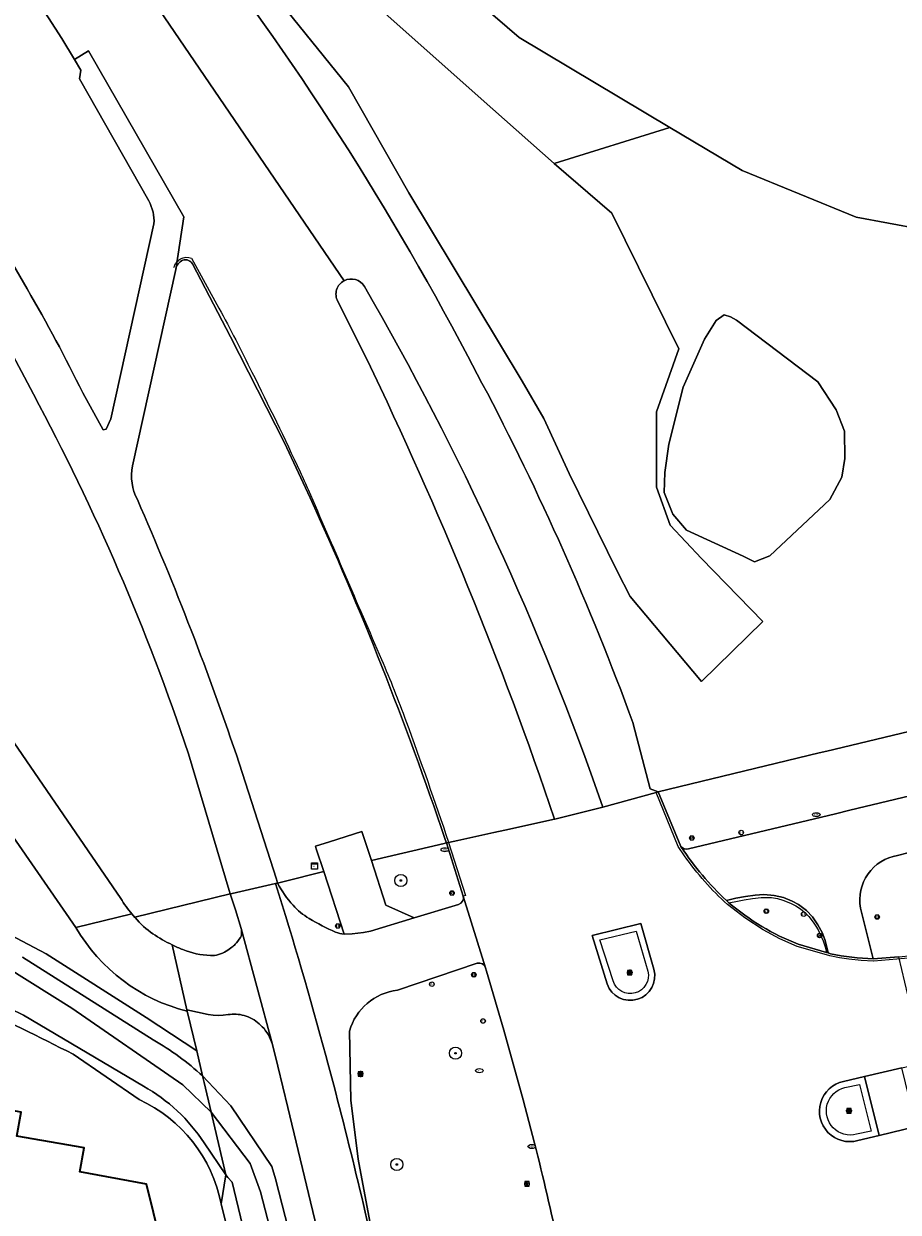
# Model space of a CAD drawing. Header units: metres. Extents: x 149984 to 156489, y 469398 to 478068.
# Tile 176 of 256: x 153844 to 153902, y 471400 to 471478. Entities that reach past the tile are written whole.
import ezdxf
from ezdxf.enums import TextEntityAlignment as Align

# ---------------------------------------------------------------- set-up
doc = ezdxf.new("R2010")
doc.units = ezdxf.units.M
doc.header["$LTSCALE"] = 0.75
for name, color, linetype, lineweight in [('B-WE-GK-BESCHOEIING-G', 252, 'GK-BESCHOEIING-SO', 18), ('B-WE-GR-BEPLANTING_CULTUUR_HEESTERS-GV', 252, 'Continuous', 18), ('B-WE-GR-BOOM-S', 252, 'Continuous', 25), ('B-WE-GR-GROENVOORZIENING-GV', 252, 'Continuous', 18), ('B-WE-IE-MEUBILAIR-S', 252, 'Continuous', 25), ('B-WE-IE-MEUBILAIR_WEGMEUBILAIR-GV', 252, 'Continuous', 18), ('B-WE-OG-BEBOUWING-GV', 6, 'Continuous', 35), ('B-WE-OG-TERREIN_BEGROEID-GV', 252, 'Continuous', 18), ('B-WE-OG-TERREIN_ERF-GV', 252, 'Continuous', 18), ('B-WE-OG-TERREIN_OEVER-GV', 252, 'Continuous', 18), ('B-WE-OG-WATER-GV', 252, 'Continuous', 18), ('B-WE-OG-WATER_SLOOT-GV', 252, 'Continuous', 18), ('B-WE-RI-HWA_GOOT_LIJNGOOT-G', 252, 'Continuous', 18), ('B-WE-VH-GESLOTENVERHARDING-GV', 252, 'Continuous', 18), ('B-WE-VH-GESLOTENVERHARDING_ASFALT-GV', 252, 'Continuous', 18), ('B-WE-VH-OPENVERHARDING-GV', 252, 'Continuous', 18), ('B-WE-VH-OPENVERHARDING_BETONSTRAATSTEEN-GV', 252, 'Continuous', 18), ('B-WE-VH-OPENVERHARDING_TEGEL-GV', 252, 'Continuous', 18)]:
    doc.layers.add(name, color=color, linetype=linetype, lineweight=lineweight)
doc.styles.add('NLCS-ISO', font='NLCS-ISO.ttf')
doc.linetypes.add('GK-BESCHOEIING-SO', pattern='A,18,-3,[1,NLCS.SHX,S=0.6,R=0,X=0,Y=0],-3', length=24)

# ---------------------------------------------------------------- blocks, each defined once
blk = doc.blocks.new('SIE-MEUBILAIR_BORD_INFORMATIE-SO')
h = blk.add_hatch(color=256)
h.dxf.hatch_style = 1
h.paths.add_polyline_path([(0.13, 0.2), (-0.33, 0.2), (-0.33, 0.08), (-0.13, 0.08), (-0.13, -0.65), (0.13, -0.65)])
h = blk.add_hatch(color=256)
h.dxf.hatch_style = 1
edge = h.paths.add_edge_path()
edge.add_arc((0, 0.5), 0.149, 0, 360)
for points in [[(-0.75, -0.75), (0.75, -0.75), (0.75, 0.75), (-0.75, 0.75)], [(0.13, 0.2), (-0.33, 0.2), (-0.33, 0.08), (-0.13, 0.08), (-0.13, -0.65), (0.13, -0.65)]]:
    blk.add_lwpolyline(points, close=True)
blk.add_circle((0, 0.5), 0.149)
blk = doc.blocks.new('SIE-MEUBILAIR_BORD_VERKEER-SO')
blk.add_lwpolyline([(-0.5625, -0.5625), (0.5625, -0.5625), (0.5625, 0.5625), (-0.5625, 0.5625)], close=True)
at = {"style": 'NLCS-ISO'}
blk.add_text('vb', height=0.75, dxfattribs=at).set_placement((0, 0), align=Align.MIDDLE_CENTER)
blk = doc.blocks.new('SIE-MEUBILAIR_BORD_WEGWIJZER-SO')
blk.add_lwpolyline([(-0.75, -0.75), (0.75, -0.75), (0.75, 0.75), (-0.75, 0.75)], close=True)
at = {"style": 'NLCS-ISO'}
blk.add_text('ww', height=0.75, dxfattribs=at).set_placement((0, 0.125), align=Align.MIDDLE_CENTER)
blk = doc.blocks.new('SIE-MEUBILAIR_KAST_VRI-SO')
for points in [[(-1, 1), (1, 1), (1, 0.84), (-1, 0.84)], [(-1, 0.76), (1, 0.76), (1, -1), (-1, -1)]]:
    blk.add_lwpolyline(points, close=True)
at = {"style": 'NLCS-ISO'}
blk.add_text('vri', height=0.75, dxfattribs=at).set_placement((0, 0), align=Align.MIDDLE_CENTER)
blk = doc.blocks.new('SIE-MEUBILAIR_PAAL_LICHTMAST-SO')
for points in [[(-0.62, 0), (-1, 0)], [(-0.71, 0.71), (-0.44, 0.44)], [(0, 1), (0, 0.62)], [(0.44, 0.44), (0.71, 0.71)], [(1, 0), (0.62, 0)], [(-0.71, -0.71), (-0.44, -0.44)], [(0, -0.62), (0, -1)], [(0.44, -0.44), (0.71, -0.71)]]:
    blk.add_lwpolyline(points)
blk.add_circle((0, 0), 0.5)
blk = doc.blocks.new('SIE-MEUBILAIR_PAAL_VRI-SO')
blk.add_circle((0, 0), 0.75)
at = {"style": 'NLCS-ISO'}
blk.add_text('vri', height=0.75, dxfattribs=at).set_placement((-0.08, 0.07), align=Align.MIDDLE_CENTER)
blk = doc.blocks.new('SIE-MEUBILAIR_PAAL_VERKEERSBORD-SO')
blk.add_circle((0, 0), 0.75)
at = {"style": 'NLCS-ISO'}
blk.add_text('vb', height=0.75, dxfattribs=at).set_placement((0, 0.07), align=Align.MIDDLE_CENTER)
blk = doc.blocks.new('SIE-MEUBILAIR_PAAL_DRUKKNOPPAAL-SO')
blk.add_circle((0, 0), 0.75)
at = {"style": 'NLCS-ISO'}
blk.add_text('dk', height=0.75, dxfattribs=at).set_placement((0, 0.07), align=Align.MIDDLE_CENTER)
blk = doc.blocks.new('SIE-MEUBILAIR_PAAL_HECTOMETER-SO')
blk.add_circle((0, 0), 0.75)
at = {"style": 'NLCS-ISO'}
blk.add_text('hm', height=0.75, dxfattribs=at).set_placement((0.16, 0.07), align=Align.MIDDLE_CENTER)
blk = doc.blocks.new('SIE-MEUBILAIR_PUT_RIOOLPUT-SO')
blk.add_ellipse((0, 0), major_axis=(1.25, 0), ratio=0.54)
at = {"style": 'NLCS-ISO'}
blk.add_text('ri', height=0.75, dxfattribs=at).set_placement((-0.04, 0.07), align=Align.MIDDLE_CENTER)
blk = doc.blocks.new('SIE-MEUBILAIR_PUT_KOLK-SO')
blk.add_ellipse((0, 0), major_axis=(1.25, 0), ratio=0.54)
at = {"style": 'NLCS-ISO'}
blk.add_text('klk', height=0.75, dxfattribs=at).set_placement((0.03, 0), align=Align.MIDDLE_CENTER)
blk = doc.blocks.new('SGR-BOOM_GBKN-SO')
at = {"linetype": 'ByBlock', "lineweight": 18}
h = blk.add_hatch(color=0, dxfattribs=at)
h.dxf.hatch_style = 1
edge = h.paths.add_edge_path()
edge.add_arc((0, 0), 0.25, 0, 360)
at = {"color": 0, "linetype": 'ByBlock', "lineweight": 18}
for radius in [2, 0.25]:
    blk.add_circle((0, 0), radius, dxfattribs=at)
at = {"color": 0, "linetype": 'ByBlock', "lineweight": 18, "style": 'NLCS-ISO'}
blk.add_attdef('SOORT', (2.5, 0), '', height=1.5, dxfattribs=at)

msp = doc.modelspace()

# ---------------------------------------------------------------- linework, layer by layer
at = {"layer": 'B-WE-GK-BESCHOEIING-G', "flags": 128}
msp.add_lwpolyline([(153871.385, 471345.411), (153865.371, 471370.192), (153857.718, 471402)], dxfattribs=at)
at = {"layer": 'B-WE-GR-BEPLANTING_CULTUUR_HEESTERS-GV', "flags": 128}
for points in [[(153861.112, 471486.028), (153861.04, 471485.963), (153862.085, 471484.672), (153864.869, 471481.717), (153866.831, 471479.882), (153874.897, 471472.704), (153878.955, 471469.137), (153886.582, 471471.498), (153876.644, 471477.421), (153872.38, 471481.126), (153869.772, 471483.596), (153865.382, 471489.788), (153865.725, 471490.923)], [(153890.565, 471459.021), (153890.16, 471459.146), (153889.631, 471458.772), (153888.853, 471457.559), (153887.453, 471454.386), (153886.52, 471450.621), (153886.24, 471448.755), (153886.209, 471447.448), (153886.769, 471446.017), (153887.671, 471444.959), (153891.404, 471443.248), (153892.151, 471442.875), (153893.178, 471443.279), (153897.114, 471446.985), (153897.906, 471448.444), (153898.124, 471449.688), (153898.093, 471451.492), (153897.533, 471452.892), (153896.338, 471454.731), (153890.969, 471458.804)]]:
    msp.add_lwpolyline(points, close=True, dxfattribs=at)
at = {"layer": 'B-WE-GR-GROENVOORZIENING-GV', "flags": 128}
for points in [[(153907.708, 471425.11), (153901.593, 471423.529)], [(153899.145, 471420.061), (153899.992, 471416.708), (153901.675, 471416.85), (153902.535, 471416.922), (153905.009, 471417.498), (153905.05, 471417.38), (153913.21, 471419.078), (153913.286, 471419.091)], [(153873.884, 471416.428), (153868.613, 471414.647)], [(153877.662, 471404.57), (153876.915, 471407.414), (153875.64, 471412.019), (153874.493, 471415.905), (153874.432, 471416.11)], [(153857.469, 471413.032), (153857.138, 471412.99), (153856.805, 471412.977), (153856.804, 471412.977), (153856.47, 471412.995), (153856.139, 471413.042), (153855.439, 471413.187), (153854.744, 471413.357), (153854.765, 471413.268), (153855.384, 471410.639), (153855.773, 471408.991), (153857.629, 471407.019), (153860.343, 471403.023), (153860.584, 471402.22), (153865.089, 471384.655), (153869.277, 471367.808), (153873.053, 471351.186), (153874.968, 471341.975), (153875.829, 471333.592)], [(153859.711, 471412.238), (153859.507, 471412.436), (153859.283, 471412.61), (153859.164, 471412.688), (153859.041, 471412.759), (153858.784, 471412.881), (153858.516, 471412.975)], [(153865.46, 471411.954), (153865.549, 471407.389), (153866.02, 471403.502), (153867.704, 471394.584), (153870.643, 471382.143), (153875.567, 471361.954), (153877.848, 471352.44)], [(153876.109, 471345.571), (153872.406, 471361.328), (153867.497, 471381.561), (153865.756, 471388.776), (153864.533, 471393.844), (153861.385, 471406.908), (153860.727, 471409.635), (153860.376, 471411.071)]]:
    msp.add_lwpolyline(points, dxfattribs=at)
at = {"layer": 'B-WE-GR-GROENVOORZIENING-GV'}
for points in [[(153901.593, 471423.529, 0.418172), (153899.145, 471420.061)], [(153874.432, 471416.11, 0.379007), (153873.884, 471416.428)], [(153868.613, 471414.647, 0.302781), (153865.46, 471411.954)], [(153858.516, 471412.975, 0.113685), (153857.469, 471413.032)], [(153860.376, 471411.071, 0.114414), (153859.711, 471412.238)], [(153879.273, 471397.725, 0.004519), (153877.662, 471404.57)]]:
    msp.add_lwpolyline(points, format="xyb", dxfattribs=at)
at = {"layer": 'B-WE-IE-MEUBILAIR_WEGMEUBILAIR-GV', "flags": 128}
msp.add_lwpolyline([(153890.472, 471420.402), (153891.037, 471420.512), (153891.474, 471420.605), (153892.035, 471420.694), (153892.599, 471420.763), (153893.268, 471420.744), (153893.675, 471420.686), (153894.019, 471420.585), (153894.528, 471420.388), (153894.872, 471420.21), (153895.181, 471420.005), (153895.475, 471419.762), (153895.731, 471419.503), (153896.025, 471419.122), (153896.196, 471418.863), (153896.354, 471418.616), (153896.497, 471418.326), (153896.679, 471417.892), (153896.815, 471417.509), (153896.894, 471417.13), (153897.006, 471417.097), (153896.915, 471417.579), (153896.796, 471417.991), (153896.61, 471418.447), (153896.342, 471418.958), (153895.983, 471419.477), (153895.578, 471419.906), (153895.06, 471420.303), (153894.648, 471420.522), (153894.077, 471420.761), (153893.448, 471420.89), (153892.779, 471420.941), (153892.21, 471420.915), (153891.569, 471420.82), (153890.931, 471420.702), (153890.307, 471420.554)], close=True, dxfattribs=at)
for points in [[(153885.53, 471416.023), (153884.67, 471419.044), (153881.449, 471418.243), (153882.437, 471415.057)], [(153882.836, 471415.252), (153881.97, 471417.972), (153884.353, 471418.525), (153885.124, 471415.9)], [(153899.418, 471408.947), (153898.023, 471408.632)], [(153898.962, 471404.731), (153900.379, 471405.065), (153899.418, 471408.947)], [(153898.12, 471408.223), (153899.091, 471408.42), (153899.85, 471405.355), (153898.885, 471405.153)]]:
    msp.add_lwpolyline(points, dxfattribs=at)
at = {"layer": 'B-WE-IE-MEUBILAIR_WEGMEUBILAIR-GV'}
for points in [[(153882.437, 471415.057, 0.965444), (153885.53, 471416.023)], [(153885.124, 471415.9, -0.974699), (153882.836, 471415.252)], [(153898.023, 471408.632, 1.02406), (153898.962, 471404.731)], [(153898.885, 471405.153, -1.016635), (153898.12, 471408.223)]]:
    msp.add_lwpolyline(points, format="xyb", dxfattribs=at)
at = {"layer": 'B-WE-OG-BEBOUWING-GV', "flags": 128}
msp.add_lwpolyline([(153820.054, 471378.571), (153819.69, 471376.51), (153860.1, 471369.42), (153852.08, 471401.87), (153847.67, 471402.67), (153847.97, 471404.25), (153843.53, 471405.02), (153843.81, 471406.6), (153839.37, 471407.37), (153839.64, 471408.95), (153835.19, 471409.73), (153835.46, 471411.33), (153826.13, 471412.95), (153820.867, 471383.171), (153816.239, 471383.989), (153815.421, 471379.361)], close=True, dxfattribs=at)
at = {"layer": 'B-WE-OG-TERREIN_BEGROEID-GV'}
for points in [[(153853.7, 471486.51, -0.045799), (153873.26, 471456.42)], [(153840.14, 471467.46, -0.030973), (153847.881, 471454.011)], [(153852.562, 471465.148, 0.157783), (153852.218, 471466.656)], [(153854.467, 471462.765, 0.242876), (153853.998, 471462.143)], [(153854.851, 471462.741, 0.177043), (153854.467, 471462.765)], [(153855.101, 471462.503, 0.176224), (153854.851, 471462.741)], [(153874.19, 471454.66, -0.033704), (153884.14, 471432.28)], [(153854.84, 471430.23, 0.042556), (153844.62, 471453.917)], [(153851.16, 471449.21, 0.177943), (153851.478, 471446.973)], [(153871.741, 471424.645, 0.025872), (153862.86, 471447.09)], [(153851.478, 471446.973, -0.021714), (153858.187, 471429.605)], [(153850.38, 471420.69, 0.044543), (153851.116, 471419.67)], [(153854.765, 471413.268, -0.204601), (153847.423, 471418.78)], [(153852.52, 471411.38, -0.053867), (153855.773, 471408.991)]]:
    msp.add_lwpolyline(points, format="xyb", dxfattribs=at)
at = {"layer": 'B-WE-OG-TERREIN_BEGROEID-GV', "flags": 128}
for points in [[(153858.893, 471482.25), (153865.386, 471474.189), (153869.366, 471467.191), (153876.844, 471454.783), (153878.274, 471452.311), (153879.941, 471448.704), (153883.098, 471442.258), (153883.958, 471440.584), (153888.657, 471434.984), (153892.718, 471438.933), (153888.653, 471443.088), (153886.608, 471445.3), (153885.693, 471447.796), (153885.693, 471452.764), (153887.168, 471456.919), (153882.744, 471465.862), (153878.955, 471469.137), (153874.897, 471472.704), (153866.831, 471479.882)], [(153907.394, 471463.997), (153898.859, 471465.599), (153891.334, 471468.666), (153886.582, 471471.498), (153878.955, 471469.137), (153882.744, 471465.862), (153887.168, 471456.919), (153885.693, 471452.764), (153885.693, 471447.796), (153886.608, 471445.3), (153888.653, 471443.088), (153892.718, 471438.933), (153888.657, 471434.984), (153883.958, 471440.584), (153883.098, 471442.258), (153879.941, 471448.704), (153878.274, 471452.311), (153876.844, 471454.783), (153869.366, 471467.191), (153865.386, 471474.189), (153858.893, 471482.25)], [(153852.218, 471466.656), (153847.656, 471474.701), (153847.747, 471475.271), (153847.324, 471475.973), (153846.484, 471477.368), (153844.057, 471481.16)], [(153847.881, 471454.011), (153849.219, 471451.571), (153849.406, 471451.625), (153849.728, 471452.3), (153852.562, 471465.148)], [(153853.998, 471462.143), (153851.16, 471449.21)], [(153862.86, 471447.09), (153861.17, 471450.72), (153857.622, 471457.707), (153855.101, 471462.503)], [(153844.62, 471453.917), (153842.877, 471457.239)], [(153873.26, 471456.42), (153874.19, 471454.66)], [(153840.89, 471434.5), (153850.38, 471420.69)], [(153847.423, 471418.78), (153837.21, 471433.49)], [(153884.14, 471432.28), (153885.28, 471427.911), (153885.817, 471427.721), (153896.426, 471430.284), (153896.921, 471430.403), (153902.89, 471431.819)], [(153851.116, 471419.67), (153851.314, 471419.425), (153851.321, 471419.427), (153851.299, 471419.454), (153857.582, 471420.987), (153857.523, 471421.216), (153854.84, 471430.23)], [(153858.187, 471429.605), (153860.636, 471421.967), (153860.72, 471421.705), (153861.065, 471421.792), (153863.756, 471422.47), (153863.258, 471423.962), (153863.222, 471424.135), (153864.136, 471424.429), (153866.264, 471425.114), (153866.917, 471423.193), (153871.708, 471424.321), (153871.839, 471424.352), (153871.823, 471424.398), (153871.741, 471424.645)], [(153824.112, 471423.525), (153833.548, 471421.76), (153835.393, 471421.278), (153839.46, 471420.057), (153842.267, 471418.717), (153845.452, 471417.037), (153852.06, 471412.853), (153855.384, 471410.639), (153854.765, 471413.268)], [(153855.773, 471408.991), (153855.384, 471410.639), (153852.06, 471412.853), (153845.452, 471417.037), (153842.267, 471418.717), (153839.46, 471420.057), (153835.393, 471421.278), (153833.548, 471421.76), (153824.112, 471423.525)], [(153843.91, 471416.83), (153852.52, 471411.38)]]:
    msp.add_lwpolyline(points, dxfattribs=at)
msp.add_lwpolyline([(153893.178, 471443.279), (153892.151, 471442.875), (153891.404, 471443.248), (153887.671, 471444.959), (153886.769, 471446.017), (153886.209, 471447.448), (153886.24, 471448.755), (153886.52, 471450.621), (153887.453, 471454.386), (153888.853, 471457.559), (153889.631, 471458.772), (153890.16, 471459.146), (153890.565, 471459.021), (153890.969, 471458.804), (153896.338, 471454.731), (153897.533, 471452.892), (153898.093, 471451.492), (153898.124, 471449.688), (153897.906, 471448.444), (153897.114, 471446.985)], close=True, dxfattribs=at)
at = {"layer": 'B-WE-OG-TERREIN_ERF-GV', "flags": 128}
for points in [[(153872.38, 471481.126), (153876.644, 471477.421), (153886.582, 471471.498), (153891.334, 471468.666), (153898.859, 471465.599), (153907.394, 471463.997), (153908.123, 471467.901), (153912.046, 471488.919)], [(153851.59, 471407.44), (153847.23, 471410.42)], [(153870.957, 471346.265), (153870.532, 471347.427), (153870, 471348.2), (153862.14, 471379.98), (153857, 471400.56)]]:
    msp.add_lwpolyline(points, dxfattribs=at)
at = {"layer": 'B-WE-OG-TERREIN_ERF-GV'}
for points in [[(153847.23, 471410.42, 0.033438), (153833.452, 471416.497)], [(153857, 471400.56, 0.240185), (153851.59, 471407.44)]]:
    msp.add_lwpolyline(points, format="xyb", dxfattribs=at)
at = {"layer": 'B-WE-OG-TERREIN_ERF-GV', "flags": 128}
msp.add_lwpolyline([(153820.867, 471383.171), (153826.13, 471412.95), (153835.46, 471411.33), (153835.19, 471409.73), (153839.64, 471408.95), (153839.37, 471407.37), (153843.81, 471406.6), (153843.53, 471405.02), (153847.97, 471404.25), (153847.67, 471402.67), (153852.08, 471401.87), (153860.1, 471369.42), (153819.69, 471376.51), (153820.054, 471378.571), (153815.421, 471379.361), (153816.239, 471383.989)], close=True, dxfattribs=at)
at = {"layer": 'B-WE-OG-TERREIN_OEVER-GV', "flags": 128}
for points in [[(153824.036, 471421.118), (153830.889, 471420.188), (153833.553, 471419.662), (153841.635, 471416.767), (153842.92, 471416.117), (153847.157, 471413.454), (153854.469, 471408.415), (153856.336, 471406.598), (153855.875, 471408.558), (153855.773, 471408.991)], [(153851.868, 471408.312), (153843.973, 471413.003), (153839.438, 471415.192), (153834.838, 471417.117), (153834.017, 471417.36), (153833.495, 471417.123), (153833.452, 471416.497)], [(153852.52, 471411.38), (153843.91, 471416.83)], [(153847.23, 471410.42), (153851.59, 471407.44)], [(153875.829, 471333.592), (153874.968, 471341.975), (153873.053, 471351.186), (153869.277, 471367.808), (153865.089, 471384.655), (153860.584, 471402.22), (153860.343, 471403.023), (153857.629, 471407.019), (153855.773, 471408.991), (153855.875, 471408.558), (153856.336, 471406.598), (153858.918, 471403.234), (153859.601, 471401.355), (153863.968, 471384.495), (153871.404, 471353.294), (153873.453, 471343.615), (153874.563, 471337.065)], [(153857, 471400.56), (153857.305, 471402.483), (153855.874, 471404.578)], [(153871.385, 471345.411), (153865.371, 471370.192), (153857.718, 471402), (153857.44, 471402.301), (153857.305, 471402.483), (153857, 471400.56), (153862.14, 471379.98), (153870, 471348.2), (153870.532, 471347.427), (153870.957, 471346.265)]]:
    msp.add_lwpolyline(points, dxfattribs=at)
at = {"layer": 'B-WE-OG-TERREIN_OEVER-GV'}
for points in [[(153833.452, 471416.497, -0.033438), (153847.23, 471410.42)], [(153855.773, 471408.991, 0.053867), (153852.52, 471411.38)], [(153855.874, 471404.578, 0.123507), (153851.868, 471408.312)], [(153851.59, 471407.44, -0.240185), (153857, 471400.56)]]:
    msp.add_lwpolyline(points, format="xyb", dxfattribs=at)
at = {"layer": 'B-WE-OG-WATER-GV', "flags": 128}
for points in [[(153871.88, 471322.363), (153872.09, 471322.296), (153872.824, 471322.244), (153874.609, 471330.177), (153874.843, 471333.39), (153874.563, 471337.065), (153873.453, 471343.615), (153871.404, 471353.294), (153863.968, 471384.495), (153859.601, 471401.355), (153858.918, 471403.234), (153856.336, 471406.598), (153857.305, 471402.483)], [(153857.305, 471402.483), (153857.44, 471402.301), (153857.718, 471402), (153865.371, 471370.192), (153871.385, 471345.411), (153871.425, 471345.247), (153871.91, 471343.098)]]:
    msp.add_lwpolyline(points, dxfattribs=at)
at = {"layer": 'B-WE-OG-WATER_SLOOT-GV', "flags": 128}
for points in [[(153855.874, 471404.578), (153857.305, 471402.483), (153856.336, 471406.598), (153854.469, 471408.415), (153847.157, 471413.454), (153842.92, 471416.117), (153841.635, 471416.767), (153833.553, 471419.662), (153830.889, 471420.188), (153824.036, 471421.118)], [(153833.495, 471417.123), (153834.017, 471417.36), (153834.838, 471417.117), (153839.438, 471415.192), (153843.973, 471413.003), (153851.868, 471408.312)]]:
    msp.add_lwpolyline(points, dxfattribs=at)
at = {"layer": 'B-WE-OG-WATER_SLOOT-GV'}
msp.add_lwpolyline([(153851.868, 471408.312, -0.123507), (153855.874, 471404.578)], format="xyb", dxfattribs=at)
at = {"layer": 'B-WE-RI-HWA_GOOT_LIJNGOOT-G'}
for points in [[(153853.888, 471462.273, -0.442855), (153855.042, 471462.896)], [(153856.851, 471459.601, -0.008385), (153859.026, 471455.38)], [(153859.026, 471455.38, -0.006245), (153862.205, 471448.804)], [(153862.205, 471448.804, -0.005917), (153862.734, 471447.631)], [(153862.734, 471447.631, -0.000733), (153867.564, 471436.445)], [(153867.564, 471436.445, -0.013355), (153869.18, 471432.389)], [(153869.18, 471432.389, -0.006981), (153871.988, 471424.398)], [(153890.373, 471420.289, -0.054735), (153887.55, 471423.494)]]:
    msp.add_lwpolyline(points, format="xyb", dxfattribs=at)
at = {"layer": 'B-WE-RI-HWA_GOOT_LIJNGOOT-G', "flags": 128}
for points in [[(153855.042, 471462.896), (153856.851, 471459.601)], [(153887.55, 471423.494), (153887.135, 471424.118), (153885.672, 471427.681)], [(153871.988, 471424.398), (153871.992, 471424.385)], [(153871.992, 471424.385), (153873.102, 471420.896), (153872.959, 471420.851)], [(153899.996, 471416.558), (153899.179, 471416.607), (153898.374, 471416.693), (153897.755, 471416.786), (153897.134, 471416.903), (153895.675, 471417.329), (153894.981, 471417.532), (153893.83, 471418.035), (153892.727, 471418.622), (153891.514, 471419.403), (153890.373, 471420.289)], [(153905.05, 471417.38), (153905.055, 471417.355), (153902.558, 471416.773), (153900.031, 471416.561)], [(153900.031, 471416.561), (153899.996, 471416.558)]]:
    msp.add_lwpolyline(points, dxfattribs=at)
at = {"layer": 'B-WE-VH-GESLOTENVERHARDING-GV', "flags": 128}
for points in [[(153887.347, 471424.058), (153887.303, 471424.124), (153885.817, 471427.721), (153885.672, 471427.681), (153882.165, 471426.713), (153878.995, 471425.914), (153878.977, 471425.91), (153875.7, 471425.195), (153874.982, 471425.038), (153872.591, 471424.516), (153871.992, 471424.385), (153871.845, 471424.353), (153872.959, 471420.851), (153874.432, 471416.11), (153874.493, 471415.905), (153875.64, 471412.019), (153876.915, 471407.414), (153877.662, 471404.57)], [(153860.587, 471421.675), (153857.717, 471421.02), (153857.582, 471420.987), (153857.937, 471419.931), (153858.311, 471418.719), (153860.376, 471411.071), (153860.727, 471409.635), (153861.385, 471406.908), (153864.533, 471393.844), (153865.756, 471388.776), (153867.497, 471381.561), (153872.406, 471361.328), (153876.109, 471345.571)], [(153860.711, 471421.703), (153860.587, 471421.675)], [(153874.432, 471416.11), (153872.959, 471420.851)], [(153890.472, 471420.402), (153890.307, 471420.554)], [(153872.648, 471420.303), (153869.722, 471419.415), (153866.838, 471418.53), (153866.381, 471418.439), (153865.639, 471418.361), (153865.098, 471418.347)], [(153885.53, 471416.023), (153884.67, 471419.044), (153881.449, 471418.243), (153882.437, 471415.057)], [(153882.437, 471415.057), (153881.449, 471418.243), (153884.67, 471419.044), (153885.53, 471416.023)], [(153860.376, 471411.071), (153858.311, 471418.719)], [(153854.127, 471417.463), (153853.769, 471417.63), (153854.744, 471413.357), (153855.439, 471413.187), (153856.139, 471413.042), (153856.47, 471412.995), (153856.804, 471412.977), (153856.805, 471412.977), (153857.138, 471412.99), (153857.469, 471413.032)], [(153897.17, 471417.049), (153897.006, 471417.097), (153896.894, 471417.13), (153895.03, 471417.674)], [(153898.023, 471408.632), (153899.418, 471408.947), (153901.862, 471409.519), (153903.331, 471409.857), (153902.467, 471413.505), (153901.675, 471416.85), (153899.992, 471416.708)], [(153868.613, 471414.647), (153873.884, 471416.428)], [(153858.516, 471412.975), (153858.784, 471412.881), (153859.041, 471412.759), (153859.164, 471412.688), (153859.283, 471412.61), (153859.507, 471412.436), (153859.711, 471412.238)], [(153867.704, 471394.584), (153866.02, 471403.502), (153865.549, 471407.389), (153865.46, 471411.954)], [(153898.962, 471404.731), (153900.379, 471405.065), (153899.418, 471408.947), (153898.023, 471408.632)], [(153905.469, 471400.832), (153904.246, 471405.996), (153902.825, 471405.654), (153900.379, 471405.065), (153898.962, 471404.731)]]:
    msp.add_lwpolyline(points, dxfattribs=at)
at = {"layer": 'B-WE-VH-GESLOTENVERHARDING-GV'}
for points in [[(153890.307, 471420.554, -0.059402), (153887.347, 471424.058)], [(153863.897, 471410.333, 0.009859), (153860.587, 471421.675)], [(153860.587, 471421.675, -0.009859), (153863.897, 471410.333)], [(153861.741, 471420.239, -0.058581), (153860.711, 471421.703)], [(153872.959, 471420.851, -0.396651), (153872.648, 471420.303)], [(153862.797, 471419.372, -0.076471), (153861.741, 471420.239)], [(153895.03, 471417.674, -0.082908), (153890.472, 471420.402)], [(153864.545, 471418.47, -0.028651), (153862.797, 471419.372)], [(153858.265, 471418.115, -0.045272), (153857.917, 471417.669)], [(153858.337, 471418.323, -0.114928), (153858.265, 471418.115)], [(153858.311, 471418.719, -0.080791), (153858.337, 471418.323)], [(153865.098, 471418.347, -0.099752), (153864.545, 471418.47)], [(153854.463, 471417.321, -0.007185), (153854.127, 471417.463)], [(153856.29, 471416.931, -0.086399), (153854.463, 471417.321)], [(153857.711, 471417.481, -0.024332), (153857.328, 471417.212)], [(153857.917, 471417.669, -0.040525), (153857.711, 471417.481)], [(153857.328, 471417.212, -0.151617), (153856.29, 471416.931)], [(153899.992, 471416.708, -0.042153), (153897.17, 471417.049)], [(153873.884, 471416.428, -0.379007), (153874.432, 471416.11)], [(153882.437, 471415.057, 0.965444), (153885.53, 471416.023)], [(153885.53, 471416.023, -0.965444), (153882.437, 471415.057)], [(153865.46, 471411.954, -0.302781), (153868.613, 471414.647)], [(153857.469, 471413.032, -0.113685), (153858.516, 471412.975)], [(153859.711, 471412.238, -0.114414), (153860.376, 471411.071)], [(153867.704, 471394.584, 0.013518), (153863.897, 471410.333)], [(153863.897, 471410.333, -0.013518), (153867.704, 471394.584)], [(153898.023, 471408.632, 1.02406), (153898.962, 471404.731)], [(153898.962, 471404.731, -1.02406), (153898.023, 471408.632)], [(153877.662, 471404.57, -0.004519), (153879.273, 471397.725)]]:
    msp.add_lwpolyline(points, format="xyb", dxfattribs=at)
at = {"layer": 'B-WE-VH-GESLOTENVERHARDING_ASFALT-GV'}
for points in [[(153873.26, 471456.42, 0.045799), (153853.7, 471486.51)], [(153847.881, 471454.011, 0.030973), (153840.14, 471467.46)], [(153852.218, 471466.656, -0.157783), (153852.562, 471465.148)], [(153853.998, 471462.143, -0.242876), (153854.467, 471462.765)], [(153854.467, 471462.765, -0.177043), (153854.851, 471462.741)], [(153854.851, 471462.741, -0.176224), (153855.101, 471462.503)], [(153864.68, 471460.04, -0.414768), (153865.105, 471461.402)], [(153865.105, 471461.402, -0.396871), (153866.44, 471461.03)], [(153866.44, 471461.03, -0.047232), (153882.165, 471426.713)], [(153878.977, 471425.91, 0.030932), (153866.62, 471456.18)], [(153884.14, 471432.28, 0.033704), (153874.19, 471454.66)], [(153844.62, 471453.917, -0.042556), (153854.84, 471430.23)], [(153851.478, 471446.973, -0.177943), (153851.16, 471449.21)], [(153862.86, 471447.09, -0.025872), (153871.741, 471424.645)], [(153858.187, 471429.605, 0.021714), (153851.478, 471446.973)], [(153851.116, 471419.67, -0.044543), (153850.38, 471420.69)], [(153852.501, 471418.362, -0.071732), (153851.321, 471419.427)], [(153847.423, 471418.78, 0.204601), (153854.765, 471413.268)], [(153853.769, 471417.63, -0.034707), (153852.501, 471418.362)]]:
    msp.add_lwpolyline(points, format="xyb", dxfattribs=at)
at = {"layer": 'B-WE-VH-GESLOTENVERHARDING_ASFALT-GV', "flags": 128}
for points in [[(153849.996, 471483.588), (153865.105, 471461.402)], [(153865.105, 471461.402), (153849.996, 471483.588)], [(153844.057, 471481.16), (153846.484, 471477.368), (153847.324, 471475.973), (153848.257, 471476.548), (153854.53, 471465.61), (153853.998, 471462.143)], [(153851.16, 471449.21), (153853.998, 471462.143), (153854.53, 471465.61), (153848.257, 471476.548), (153847.324, 471475.973), (153847.747, 471475.271), (153847.656, 471474.701), (153852.218, 471466.656)], [(153852.562, 471465.148), (153849.728, 471452.3), (153849.406, 471451.625), (153849.219, 471451.571), (153847.881, 471454.011)], [(153855.101, 471462.503), (153857.622, 471457.707), (153861.17, 471450.72), (153862.86, 471447.09)], [(153866.62, 471456.18), (153864.68, 471460.04)], [(153842.877, 471457.239), (153844.62, 471453.917)], [(153874.19, 471454.66), (153873.26, 471456.42)], [(153850.38, 471420.69), (153840.89, 471434.5)], [(153837.21, 471433.49), (153847.423, 471418.78), (153851.116, 471419.67)], [(153885.28, 471427.911), (153884.14, 471432.28)], [(153854.84, 471430.23), (153857.523, 471421.216), (153857.582, 471420.987), (153857.717, 471421.02), (153860.587, 471421.675), (153860.711, 471421.703), (153860.72, 471421.705), (153860.636, 471421.967), (153858.187, 471429.605)], [(153882.165, 471426.713), (153885.672, 471427.681), (153885.817, 471427.721), (153885.28, 471427.911)], [(153871.741, 471424.645), (153871.823, 471424.398), (153871.839, 471424.352), (153871.845, 471424.353), (153871.992, 471424.385), (153872.591, 471424.516), (153874.982, 471425.038), (153875.7, 471425.195), (153878.977, 471425.91)], [(153851.321, 471419.427), (153851.314, 471419.425), (153851.116, 471419.67), (153847.423, 471418.78)], [(153854.765, 471413.268), (153854.744, 471413.357), (153853.769, 471417.63)]]:
    msp.add_lwpolyline(points, dxfattribs=at)
at = {"layer": 'B-WE-VH-OPENVERHARDING-GV', "flags": 128}
for points in [[(153887.81, 471423.951), (153897.493, 471426.273), (153898.444, 471426.501), (153906.909, 471428.531), (153908.901, 471433.245), (153902.89, 471431.819), (153896.921, 471430.403), (153896.426, 471430.284), (153885.817, 471427.721)], [(153901.593, 471423.529), (153907.708, 471425.11), (153906.909, 471428.531), (153898.444, 471426.501), (153897.493, 471426.273), (153887.81, 471423.951)], [(153885.817, 471427.721), (153887.303, 471424.124)], [(153872.959, 471420.851), (153871.845, 471424.353), (153871.839, 471424.352), (153871.708, 471424.321), (153866.917, 471423.193)], [(153887.303, 471424.124), (153887.347, 471424.058)], [(153866.917, 471423.193), (153867.845, 471420.253), (153869.722, 471419.415), (153872.648, 471420.303)], [(153865.098, 471418.347), (153863.756, 471422.47), (153861.065, 471421.792), (153860.72, 471421.705), (153860.711, 471421.703)], [(153897.006, 471417.097), (153896.915, 471417.579), (153896.796, 471417.991), (153896.61, 471418.447), (153896.342, 471418.958), (153895.983, 471419.477), (153895.578, 471419.906), (153895.06, 471420.303), (153894.648, 471420.522), (153894.077, 471420.761), (153893.448, 471420.89), (153892.779, 471420.941), (153892.21, 471420.915), (153891.569, 471420.82), (153890.931, 471420.702), (153890.307, 471420.554), (153890.472, 471420.402)], [(153890.307, 471420.554), (153890.931, 471420.702), (153891.569, 471420.82), (153892.21, 471420.915), (153892.779, 471420.941), (153893.448, 471420.89), (153894.077, 471420.761), (153894.648, 471420.522), (153895.06, 471420.303), (153895.578, 471419.906), (153895.983, 471419.477), (153896.342, 471418.958), (153896.61, 471418.447), (153896.796, 471417.991), (153896.915, 471417.579), (153897.006, 471417.097), (153897.17, 471417.049)], [(153899.992, 471416.708), (153899.145, 471420.061)], [(153895.03, 471417.674), (153896.894, 471417.13), (153897.006, 471417.097)]]:
    msp.add_lwpolyline(points, dxfattribs=at)
for points in [[(153863.222, 471424.135), (153863.258, 471423.962), (153863.756, 471422.47), (153865.098, 471418.347), (153865.639, 471418.361), (153866.381, 471418.439), (153866.838, 471418.53), (153869.722, 471419.415), (153867.845, 471420.253), (153866.917, 471423.193), (153866.264, 471425.114), (153864.136, 471424.429)], [(153899.418, 471408.947), (153900.379, 471405.065), (153902.825, 471405.654), (153901.862, 471409.519)]]:
    msp.add_lwpolyline(points, close=True, dxfattribs=at)
at = {"layer": 'B-WE-VH-OPENVERHARDING-GV'}
for points in [[(153887.81, 471423.951, -0.282175), (153887.303, 471424.124)], [(153887.303, 471424.124, 0.282175), (153887.81, 471423.951)], [(153887.347, 471424.058, 0.059402), (153890.307, 471420.554)], [(153899.145, 471420.061, -0.418172), (153901.593, 471423.529)], [(153860.711, 471421.703, 0.058581), (153861.741, 471420.239)], [(153872.648, 471420.303, 0.396651), (153872.959, 471420.851)], [(153861.741, 471420.239, 0.076471), (153862.797, 471419.372)], [(153890.472, 471420.402, 0.082908), (153895.03, 471417.674)], [(153862.797, 471419.372, 0.028651), (153864.545, 471418.47)], [(153864.545, 471418.47, 0.099752), (153865.098, 471418.347)], [(153897.17, 471417.049, 0.042153), (153899.992, 471416.708)]]:
    msp.add_lwpolyline(points, format="xyb", dxfattribs=at)
at = {"layer": 'B-WE-VH-OPENVERHARDING_BETONSTRAATSTEEN-GV'}
for points in [[(153865.105, 471461.402, 0.414768), (153864.68, 471460.04)], [(153866.44, 471461.03, 0.396871), (153865.105, 471461.402)], [(153882.165, 471426.713, 0.047232), (153866.44, 471461.03)], [(153866.62, 471456.18, -0.030932), (153878.977, 471425.91)]]:
    msp.add_lwpolyline(points, format="xyb", dxfattribs=at)
at = {"layer": 'B-WE-VH-OPENVERHARDING_BETONSTRAATSTEEN-GV', "flags": 128}
for points in [[(153864.68, 471460.04), (153866.62, 471456.18)], [(153878.977, 471425.91), (153878.995, 471425.914), (153882.165, 471426.713)]]:
    msp.add_lwpolyline(points, dxfattribs=at)
at = {"layer": 'B-WE-VH-OPENVERHARDING_TEGEL-GV', "flags": 128}
for points in [[(153858.311, 471418.719), (153857.937, 471419.931), (153857.582, 471420.987), (153851.299, 471419.454), (153851.321, 471419.427)], [(153853.769, 471417.63), (153854.127, 471417.463)]]:
    msp.add_lwpolyline(points, dxfattribs=at)
at = {"layer": 'B-WE-VH-OPENVERHARDING_TEGEL-GV'}
for points in [[(153851.321, 471419.427, 0.071732), (153852.501, 471418.362)], [(153852.501, 471418.362, 0.034707), (153853.769, 471417.63)], [(153857.917, 471417.669, 0.045272), (153858.265, 471418.115)], [(153858.265, 471418.115, 0.114928), (153858.337, 471418.323)], [(153858.337, 471418.323, 0.080791), (153858.311, 471418.719)], [(153854.127, 471417.463, 0.007185), (153854.463, 471417.321)], [(153854.463, 471417.321, 0.086399), (153856.29, 471416.931)], [(153857.328, 471417.212, 0.024332), (153857.711, 471417.481)], [(153857.711, 471417.481, 0.040525), (153857.917, 471417.669)], [(153856.29, 471416.931, 0.151617), (153857.328, 471417.212)]]:
    msp.add_lwpolyline(points, format="xyb", dxfattribs=at)

# ---------------------------------------------------------------- block references
at = {"layer": 'B-WE-GR-BOOM-S', "xscale": 0.2, "yscale": 0.2, "zscale": 0.2}
for p in [(153868.844, 471421.872), (153872.444, 471410.49), (153868.578, 471403.158)]:
    msp.add_blockref('SGR-BOOM_GBKN-SO', p, dxfattribs=at)
at = {"layer": 'B-WE-IE-MEUBILAIR-S', "xscale": 0.2, "yscale": 0.2, "zscale": 0.2}
for name, p in [('SIE-MEUBILAIR_PUT_KOLK-SO', (153896.232, 471426.207)), ('SIE-MEUBILAIR_PAAL_DRUKKNOPPAAL-SO', (153891.283, 471425.031)), ('SIE-MEUBILAIR_PAAL_DRUKKNOPPAAL-SO', (153888.023, 471424.674)), ('SIE-MEUBILAIR_PAAL_VRI-SO', (153888.023, 471424.674)), ('SIE-MEUBILAIR_BORD_VERKEER-SO', (153888.023, 471424.674)), ('SIE-MEUBILAIR_PUT_KOLK-SO', (153871.742, 471423.902)), ('SIE-MEUBILAIR_KAST_VRI-SO', (153863.145, 471422.829)), ('SIE-MEUBILAIR_PAAL_VRI-SO', (153872.214, 471421.047)), ('SIE-MEUBILAIR_PAAL_DRUKKNOPPAAL-SO', (153872.214, 471421.047)), ('SIE-MEUBILAIR_BORD_VERKEER-SO', (153872.214, 471421.047)), ('SIE-MEUBILAIR_PAAL_VERKEERSBORD-SO', (153892.938, 471419.856)), ('SIE-MEUBILAIR_BORD_VERKEER-SO', (153892.938, 471419.856)), ('SIE-MEUBILAIR_PAAL_DRUKKNOPPAAL-SO', (153895.402, 471419.659)), ('SIE-MEUBILAIR_PAAL_VERKEERSBORD-SO', (153864.692, 471418.878)), ('SIE-MEUBILAIR_BORD_VERKEER-SO', (153864.692, 471418.878)), ('SIE-MEUBILAIR_PAAL_VERKEERSBORD-SO', (153900.243, 471419.472)), ('SIE-MEUBILAIR_BORD_VERKEER-SO', (153900.243, 471419.472)), ('SIE-MEUBILAIR_PAAL_VRI-SO', (153896.451, 471418.247)), ('SIE-MEUBILAIR_BORD_VERKEER-SO', (153896.451, 471418.247)), ('SIE-MEUBILAIR_PAAL_VRI-SO', (153873.658, 471415.664)), ('SIE-MEUBILAIR_BORD_VERKEER-SO', (153873.658, 471415.664)), ('SIE-MEUBILAIR_PAAL_LICHTMAST-SO', (153883.932, 471415.803)), ('SIE-MEUBILAIR_BORD_INFORMATIE-SO', (153883.932, 471415.803)), ('SIE-MEUBILAIR_PAAL_VRI-SO', (153883.932, 471415.803)), ('SIE-MEUBILAIR_BORD_VERKEER-SO', (153883.932, 471415.803)), ('SIE-MEUBILAIR_PAAL_DRUKKNOPPAAL-SO', (153870.89, 471415.042)), ('SIE-MEUBILAIR_PAAL_HECTOMETER-SO', (153874.265, 471412.616)), ('SIE-MEUBILAIR_PUT_RIOOLPUT-SO', (153874.02, 471409.343)), ('SIE-MEUBILAIR_PAAL_LICHTMAST-SO', (153866.187, 471409.123)), ('SIE-MEUBILAIR_BORD_INFORMATIE-SO', (153866.187, 471409.123)), ('SIE-MEUBILAIR_PAAL_LICHTMAST-SO', (153898.389, 471406.696)), ('SIE-MEUBILAIR_BORD_WEGWIJZER-SO', (153898.389, 471406.696)), ('SIE-MEUBILAIR_BORD_INFORMATIE-SO', (153898.389, 471406.696)), ('SIE-MEUBILAIR_PAAL_VRI-SO', (153898.389, 471406.696)), ('SIE-MEUBILAIR_BORD_VERKEER-SO', (153898.389, 471406.696)), ('SIE-MEUBILAIR_PUT_KOLK-SO', (153877.475, 471404.346)), ('SIE-MEUBILAIR_BORD_WEGWIJZER-SO', (153877.158, 471401.882)), ('SIE-MEUBILAIR_BORD_INFORMATIE-SO', (153877.158, 471401.882)), ('SIE-MEUBILAIR_PAAL_VERKEERSBORD-SO', (153877.158, 471401.882))]:
    msp.add_blockref(name, p, dxfattribs=at)

doc.saveas('drawing.dxf')
